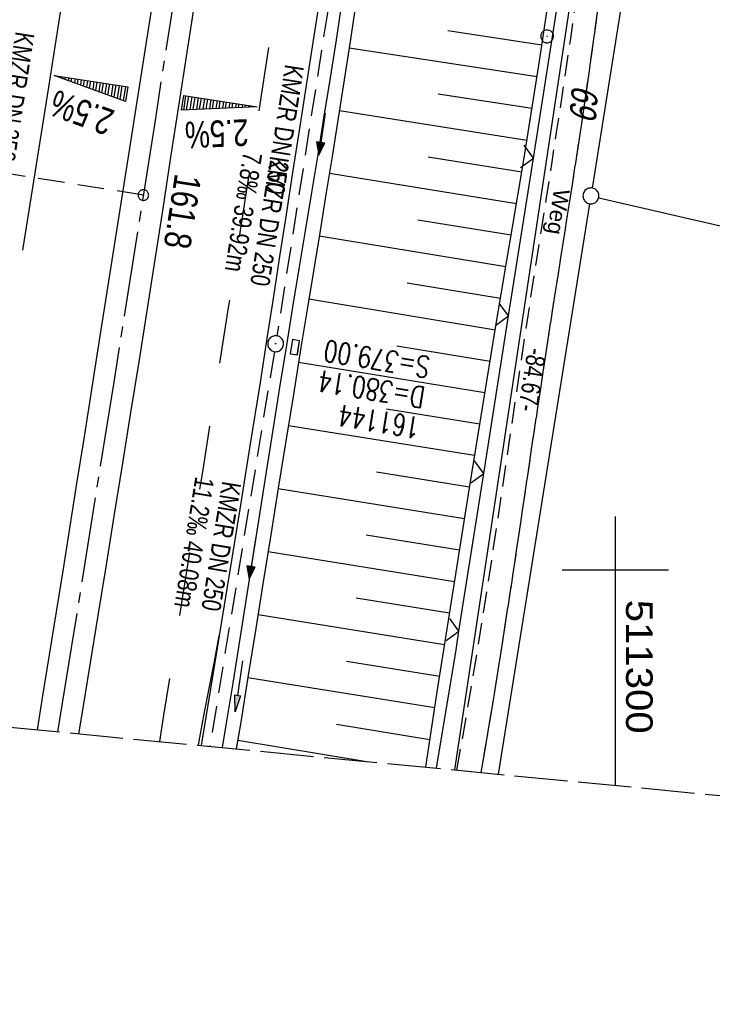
# Model space of a CAD drawing. Extents: x 510932 to 511602, y 463659 to 464636.
# Tile 4 of 81: x 511244 to 511309, y 463659 to 463752. Entities that reach past the tile are written whole.
import ezdxf

# ---------------------------------------------------------------- set-up
doc = ezdxf.new("R2010")
doc.units = 0
doc.header["$LTSCALE"] = 10
doc.header["$MEASUREMENT"] = 0
for name, pattern in [('ACHSE', [5.5, 4, -0.5, 0.5, -0.5]), ('AUSGEZOGEN', [0]), ('LT00', [0]), ('LT02', [0.4, 0.2, -0.2]), ('LT11', [0.3, 0.2, -0.1]), ('LT14', [0.6, 0.5, -0.1]), ('LT17', [0.15, 0.1, -0.05]), ('STRICHLINIE2', [0.375, 0.25, -0.125])]:
    doc.linetypes.add(name, pattern=pattern)
doc.layers.get('0').update_dxf_attribs({"linetype": 'LT00'})
for name, color, linetype in [('--EK_FBR', 1, 'LT00'), ('--EK_Halt-Pfeil', 4, 'LT00'), ('--EK_Haltung', 7, 'STRICHLINIE2'), ('--EK_Haltung-Text', 140, 'LT00'), ('--EK_Schacht-Text', 5, 'LT00'), ('--EK_ST-93-1', 30, 'LT17'), ('--EL_DFK_AB_L', 21, 'LT00'), ('--EL_Halt-Pfeil', 4, 'LT00'), ('--EL_Haltung', 182, 'STRICHLINIE2'), ('--EL_Haltung-Text', 182, 'LT00'), ('-AX-093', 35, 'ACHSE'), ('-QUE-20O', 11, 'LT00'), ('-QUE-20W', 11, 'LT00'), ('-ST-93-1', 250, 'LT00'), ('ABSTAND', 8, 'LT00'), ('DFK_AB_L', 21, 'LT00'), ('DFK_FLUR_NR', 250, 'LT00'), ('DFK_GZPKT', 250, 'LT00'), ('DFK_KATASTER', 250, 'LT00'), ('DFK_TOPO-SYM', 252, 'LT00'), ('DFK_VERMPKT', 252, 'LT00'), ('FELDWEG_TEXT', 1, 'Continuous'), ('PFEIL', 140, 'AUSGEZOGEN'), ('V104_AFBR_BAB', 250, 'LT00'), ('V104_BOESCH', 250, 'LT00'), ('V104_BOSCHUNG', 250, 'LT00'), ('V104_ERDWEG', 250, 'LT11'), ('V104_GRABEN', 250, 'LT00'), ('V104_KA_PRUF', 182, 'LT00'), ('V104_LD_MARK', 250, 'LT00'), ('V104_LG_MARK', 250, 'LT02'), ('V104_RASTER', 250, 'LT00'), ('V104_SINKK', 182, 'LT00'), ('V104_ZAUN', 40, 'LT00'), ('V105_AFBR_BAB', 250, 'LT00'), ('V105_BOESCH', 250, 'LT00'), ('V105_BOSCHUNG', 250, 'LT00'), ('V105_ERDWEG', 250, 'LT11'), ('V105_GRABEN', 250, 'LT00'), ('V105_KA_PRUF', 182, 'LT00'), ('V105_LD_MARK', 250, 'LT00'), ('V105_LG_MARK', 250, 'LT02'), ('V105_RASTER', 250, 'LT00'), ('V105_SINKK', 182, 'LT00'), ('V105_ZAUN', 40, 'LT00')]:
    doc.layers.add(name, color=color, linetype=linetype)
doc.layers.add('-BLATT_104-RAND', color=7, linetype='LT14', plot=False)
doc.styles.add('Beschrift', font='ARIAL.TTF')
doc.styles.add('Haltungsbeschriftung', font='ARIAL.TTF', dxfattribs={"width": 0.75})
doc.styles.add('schachtbeschriftung', font='romans.shx', dxfattribs={"width": 0.75, "height": 2})
doc.styles.get("Standard").update_dxf_attribs({"font": 'ARIAL.TTF'})

# ---------------------------------------------------------------- blocks, each defined once
blk = doc.blocks.new('SYMB7010')
at = {"color": 0, "linetype": 'ByBlock'}
for points in [[(-0.031408, 0.499213), (-0.093728, 0.49134), (-0.15457, 0.475719), (-0.212975, 0.452595), (-0.268021, 0.422333), (-0.31884, 0.385411), (-0.36463, 0.342411), (-0.40467, 0.29401), (-0.438329, 0.240973), (-0.465074, 0.184136), (-0.484486, 0.124395), (-0.496256, 0.062692), (-0.5002, 0)], [(-0.5002, 0), (-0.496256, -0.062692), (-0.484486, -0.124395), (-0.465075, -0.184136), (-0.438329, -0.240973), (-0.404671, -0.29401), (-0.36463, -0.342411), (-0.31884, -0.385411), (-0.268021, -0.422333), (-0.212975, -0.452595), (-0.154571, -0.475719), (-0.093728, -0.49134), (-0.031408, -0.499213), (0.031408, -0.499213)], [(0.5002, 0), (0.496256, 0.062692), (0.484485, 0.124395), (0.465074, 0.184136), (0.438329, 0.240973), (0.40467, 0.29401), (0.36463, 0.342411), (0.31884, 0.385411), (0.268021, 0.422333), (0.212975, 0.452595), (0.15457, 0.475719), (0.093728, 0.49134), (0.031408, 0.499213), (-0.031408, 0.499213)], [(0.031408, -0.499213), (0.093728, -0.491341), (0.15457, -0.475719), (0.212975, -0.452595), (0.268021, -0.422333), (0.31884, -0.385411), (0.36463, -0.342411), (0.404671, -0.294011), (0.438329, -0.240974), (0.465075, -0.184136), (0.484486, -0.124395), (0.496256, -0.062692), (0.500201, 0)]]:
    blk.add_lwpolyline(points, dxfattribs=at)
blk = doc.blocks.new('SYMB7301')
at = {"color": 0, "linetype": 'ByBlock'}
for p, q in [((-0.128693, 0), (0, 0.128693)), ((0, -0.128693), (-0.128693, 0)), ((0, 0.128693), (0.128693, 0)), ((0.128693, 0), (0, -0.128693)), ((0.000059, -0.009738), (0.000059, 0.009897)), ((-0.00901, -0.004339), (-0.002225, -0.009749))]:
    blk.add_line(p, q, dxfattribs=at)
for points in [[(-0.002225, 0.009749), (-0.00901, 0.004339), (-0.00901, -0.004339)], [(0.01, 0), (0.006235, 0.007818), (-0.002225, 0.009749)], [(-0.002225, -0.009749), (0.006235, -0.007818), (0.01, 0)]]:
    blk.add_lwpolyline(points, dxfattribs=at)
blk = doc.blocks.new('Pfreil3')
at = {"layer": 'PFEIL'}
blk.add_hatch(color=256, dxfattribs=at).paths.add_polyline_path([(-1.549, 0.273), (-1.549, -0.273), (0, 0)])
for p, q in [((-1.549, 0), (-4.831, 0)), ((-1.549, -0.273), (-1.549, 0.273)), ((-1.549, 0.273), (0, 0)), ((0, 0), (-1.549, -0.273))]:
    blk.add_line(p, q, dxfattribs=at)
blk = doc.blocks.new('SYMB0003')
at = {"color": 0, "linetype": 'ByBlock'}
for p, q in [((-0.015712, 0), (0.010166, 0.012015)), ((0, -0.021257), (-0.015712, 0)), ((0.010166, 0.012015), (0, -0.021257))]:
    blk.add_line(p, q, dxfattribs=at)
for points in [[(-0.031395, 0.499013), (-0.093691, 0.491144), (-0.154509, 0.475528), (-0.21289, 0.452414), (-0.267913, 0.422164), (-0.318712, 0.385257), (-0.364484, 0.342274), (-0.404509, 0.293893), (-0.438154, 0.240877), (-0.464888, 0.184062), (-0.484292, 0.124345), (-0.496058, 0.062667), (-0.5, 0)], [(-0.5, 0), (-0.496058, -0.062667), (-0.484292, -0.124345), (-0.464888, -0.184062), (-0.438154, -0.240877), (-0.404509, -0.293893), (-0.364485, -0.342274), (-0.318712, -0.385257), (-0.267914, -0.422164), (-0.21289, -0.452414), (-0.154509, -0.475529), (-0.093691, -0.491144), (-0.031395, -0.499014), (0.031395, -0.499014)], [(0.5, 0), (0.496057, 0.062667), (0.484292, 0.124345), (0.464888, 0.184062), (0.438153, 0.240877), (0.404509, 0.293893), (0.364484, 0.342274), (0.318712, 0.385257), (0.267913, 0.422164), (0.21289, 0.452414), (0.154509, 0.475528), (0.093691, 0.491144), (0.031395, 0.499013), (-0.031395, 0.499013)], [(0.031395, -0.499014), (0.093691, -0.491144), (0.154509, -0.475529), (0.21289, -0.452414), (0.267914, -0.422164), (0.318712, -0.385257), (0.364485, -0.342274), (0.404509, -0.293893), (0.438154, -0.240877), (0.464889, -0.184062), (0.484292, -0.124345), (0.496058, -0.062667), (0.5, 0)]]:
    blk.add_lwpolyline(points, dxfattribs=at)
blk = doc.blocks.new('SYMB0024')
at = {"color": 0, "linetype": 'ByBlock'}
for p, q in [((-0.5, 0.5), (0, 0)), ((0, 0), (0.5, 0.5))]:
    blk.add_line(p, q, dxfattribs=at)
blk = doc.blocks.new('SYMB0652')
at = {"color": 0, "linetype": 'ByBlock'}
blk.add_lwpolyline([(-0.15, -0.075), (0.15, -0.075), (0.15, 0.075), (-0.15, 0.075), (-0.15, -0.075)], dxfattribs=at)
blk = doc.blocks.new('SYMB0070')
at = {"color": 0, "linetype": 'ByBlock'}
for p, q in [((-0.5, 0), (0.2, 0)), ((0.5, 0), (0.2, 0.1)), ((0.2, 0.1), (0.2, 0)), ((0.468, 0), (0.21, 0.086)), ((0.21, 0.086), (0.21, -0.086)), ((0.21, -0.086), (0.468, 0)), ((0.22, -0.072), (0.437, 0)), ((0.23, -0.058), (0.405, 0)), ((0.24, -0.045), (0.374, 0)), ((0.342, 0), (0.25, 0.031)), ((0.25, 0.031), (0.25, -0.031)), ((0.25, -0.031), (0.342, 0)), ((0.26, -0.017), (0.31, 0)), ((0.27, -0.003), (0.279, 0))]:
    blk.add_line(p, q, dxfattribs=at)
for points in [[(0.2, 0), (0.2, -0.1), (0.5, 0)], [(0.437, 0), (0.22, 0.072), (0.22, -0.072)], [(0.405, 0), (0.23, 0.058), (0.23, -0.058)], [(0.374, 0), (0.24, 0.045), (0.24, -0.045)], [(0.31, 0), (0.26, 0.017), (0.26, -0.017)], [(0.279, 0), (0.27, 0.003), (0.27, -0.003)]]:
    blk.add_lwpolyline(points, dxfattribs=at)
blk = doc.blocks.new('SYMB2')
at = {"color": 0, "linetype": 'ByBlock', "flags": 128}
for points in [[(-0.031395, 0.499013), (-0.093691, 0.491144), (-0.154509, 0.475528), (-0.21289, 0.452414), (-0.267913, 0.422164), (-0.318712, 0.385257), (-0.364484, 0.342274), (-0.404509, 0.293893), (-0.438154, 0.240877), (-0.464888, 0.184062), (-0.484292, 0.124345), (-0.496058, 0.062667), (-0.5, 0)], [(-0.5, 0), (-0.496058, -0.062667), (-0.484292, -0.124345), (-0.464888, -0.184062), (-0.438154, -0.240877), (-0.404509, -0.293893), (-0.364485, -0.342274), (-0.318712, -0.385257), (-0.267914, -0.422164), (-0.21289, -0.452414), (-0.154509, -0.475529), (-0.093691, -0.491144), (-0.031395, -0.499014), (0.031395, -0.499014)], [(0.5, 0), (0.496057, 0.062667), (0.484292, 0.124345), (0.464888, 0.184062), (0.438153, 0.240877), (0.404509, 0.293893), (0.364484, 0.342274), (0.318712, 0.385257), (0.267913, 0.422164), (0.21289, 0.452414), (0.154509, 0.475528), (0.093691, 0.491144), (0.031395, 0.499013), (-0.031395, 0.499013)], [(0.031395, -0.499014), (0.093691, -0.491144), (0.154509, -0.475529), (0.21289, -0.452414), (0.267914, -0.422164), (0.318712, -0.385257), (0.364485, -0.342274), (0.404509, -0.293893), (0.438154, -0.240877), (0.464889, -0.184062), (0.484292, -0.124345), (0.496058, -0.062667), (0.5, 0)]]:
    blk.add_lwpolyline(points, dxfattribs=at)

msp = doc.modelspace()

# ---------------------------------------------------------------- linework, layer by layer
at = {"layer": '--EK_FBR'}
for points in [[(511260.771, 463781.379), (511260.582, 463780.125), (511259.747, 463774.621), (511258.906, 463769.119), (511257.617, 463760.738), (511256.317, 463752.358), (511255.006, 463743.98), (511254.255, 463739.213), (511253.502, 463734.447), (511252.748, 463729.681), (511251.993, 463724.914), (511251.24, 463720.148), (511250.607, 463716.133), (511249.974, 463712.117), (511249.341, 463708.102), (511248.705, 463704.087), (511248.066, 463700.073), (511247.423, 463696.059), (511246.768, 463692.004), (511246.108, 463687.95), (511245.62, 463684.969)], [(511264.539, 463780.558), (511264.423, 463779.783), (511263.61, 463774.354), (511262.793, 463768.927), (511262.024, 463763.851), (511261.25, 463758.776), (511260.473, 463753.701), (511259.693, 463748.627), (511258.912, 463743.553), (511258.171, 463738.748), (511257.429, 463733.943), (511256.683, 463729.139), (511255.931, 463724.335), (511255.173, 463719.533), (511254.412, 463714.765), (511253.645, 463709.998), (511252.874, 463705.232), (511252.1, 463700.467), (511251.326, 463695.701), (511250.544, 463690.88), (511249.762, 463686.059), (511249.524, 463684.593)], [(511260.473, 463753.701), (511259.693, 463748.627), (511258.912, 463743.553), (511258.171, 463738.748), (511257.429, 463733.943), (511256.683, 463729.139), (511255.931, 463724.335), (511255.173, 463719.533), (511254.412, 463714.765), (511253.645, 463709.998), (511252.874, 463705.232), (511252.1, 463700.467), (511251.326, 463695.701), (511250.544, 463690.88), (511249.762, 463686.059), (511249.524, 463684.593)], [(511256.317, 463752.358), (511255.006, 463743.98), (511254.255, 463739.213), (511253.502, 463734.447), (511252.748, 463729.68), (511251.993, 463724.914), (511251.24, 463720.148), (511250.607, 463716.133), (511249.974, 463712.117), (511249.341, 463708.102), (511248.705, 463704.087), (511248.066, 463700.073), (511247.423, 463696.059), (511246.768, 463692.004), (511246.108, 463687.95), (511245.62, 463684.969)], [(511271.961, 463752.148), (511271.393, 463748.518), (511270.824, 463744.889), (511270.257, 463741.259), (511269.644, 463737.313), (511269.033, 463733.366), (511268.423, 463729.419), (511267.812, 463725.472), (511267.199, 463721.526), (511266.582, 463717.58), (511265.64, 463711.627), (511264.687, 463705.677), (511263.723, 463699.727), (511262.75, 463693.78)], [(511262.75, 463693.78), (511262.75, 463693.78), (511261.931, 463688.815), (511261.108, 463683.85), (511261.047, 463683.483)], [(511262.75, 463693.78), (511261.931, 463688.815), (511261.108, 463683.85), (511261.047, 463683.483)]]:
    msp.add_lwpolyline(points, dxfattribs=at)
at = {"layer": '--EK_Haltung'}
for p, q in [((511274.105, 463759.934), (511268.169, 463721.975)), ((511267.932, 463720.494), (511261.862, 463683.404))]:
    msp.add_line(p, q, dxfattribs=at)
at = {"layer": '--EK_ST-93-1', "ltscale": 2.5}
msp.add_line((511255.613, 463735.199), (511216.092, 463741.426), dxfattribs=at)
at = {"layer": '--EL_DFK_AB_L'}
msp.add_line((511296.348, 463757.398), (511284.861, 463681.189), dxfattribs=at)
at = {"layer": '--EL_Haltung'}
for p, q in [((511274.105, 463759.934), (511268.169, 463721.975)), ((511267.932, 463720.494), (511261.862, 463683.404))]:
    msp.add_line(p, q, dxfattribs=at)
at = {"layer": '-AX-093', "ltscale": 0.2}
msp.add_lwpolyline([(511311.545, 464168.899), (511308.958, 464143.746), (511306.292, 464118.601), (511303.546, 464093.465), (511300.721, 464068.338), (511297.816, 464043.22), (511294.832, 464018.111), (511291.768, 463993.012), (511288.625, 463967.922), (511285.403, 463942.843), (511282.101, 463917.774), (511278.72, 463892.715), (511275.259, 463867.668), (511271.72, 463842.631), (511268.101, 463817.606), (511264.403, 463792.592), (511260.626, 463767.59), (511256.77, 463742.6), (511252.835, 463717.623), (511248.821, 463692.658), (511247.529, 463684.785)], dxfattribs=at)
at = {"layer": '-BLATT_104-RAND'}
msp.add_lwpolyline([(511020.85, 464635.894), (510932.18, 463715.154), (511513.49, 463659.172), (511602.161, 464579.912), (511020.85, 464635.894)], dxfattribs=at)
at = {"layer": '-QUE-20O'}
for p, q in [((511259.584, 463744.539), (511259.377, 463743.19)), ((511259.682, 463743.204), (511259.881, 463744.494)), ((511260.178, 463744.448), (511259.988, 463743.218)), ((511260.294, 463743.231), (511260.474, 463744.402)), ((511260.771, 463744.356), (511260.599, 463743.244)), ((511260.905, 463743.258), (511261.067, 463744.31)), ((511261.364, 463744.265), (511261.211, 463743.272)), ((511261.516, 463743.285), (511261.66, 463744.219)), ((511261.956, 463744.173), (511261.822, 463743.299)), ((511262.127, 463743.313), (511262.253, 463744.128)), ((511262.549, 463744.082), (511262.433, 463743.326)), ((511262.738, 463743.34), (511262.846, 463744.037)), ((511263.143, 463743.991), (511263.044, 463743.354)), ((511263.35, 463743.367), (511263.439, 463743.945)), ((511263.736, 463743.9), (511263.656, 463743.381)), ((511263.961, 463743.395), (511264.032, 463743.854)), ((511264.329, 463743.808), (511264.267, 463743.408)), ((511264.573, 463743.422), (511264.625, 463743.762)), ((511264.922, 463743.717), (511264.878, 463743.436)), ((511265.184, 463743.449), (511265.218, 463743.671)), ((511265.514, 463743.625), (511265.489, 463743.463)), ((511265.795, 463743.476), (511265.811, 463743.58)), ((511266.108, 463743.534), (511266.101, 463743.49))]:
    msp.add_line(p, q, dxfattribs=at)
msp.add_lwpolyline([(511259.195, 463743.182), (511259.409, 463744.566), (511266.327, 463743.5), (511259.195, 463743.182)], dxfattribs=at)
at = {"layer": '-QUE-20W'}
for p, q in [((511247.408, 463746.415), (511247.402, 463746.38)), ((511247.689, 463746.274), (511247.704, 463746.369)), ((511248.001, 463746.323), (511247.977, 463746.169)), ((511248.264, 463746.065), (511248.297, 463746.278)), ((511248.594, 463746.232), (511248.552, 463745.96)), ((511248.839, 463745.855), (511248.89, 463746.186)), ((511249.187, 463746.141), (511249.126, 463745.75)), ((511249.413, 463745.644), (511249.483, 463746.095)), ((511249.779, 463746.05), (511249.701, 463745.54)), ((511249.988, 463745.435), (511250.076, 463746.004)), ((511250.372, 463745.958), (511250.276, 463745.33)), ((511250.563, 463745.224), (511250.669, 463745.912)), ((511250.966, 463745.867), (511250.851, 463745.12)), ((511251.138, 463745.015), (511251.262, 463745.821)), ((511251.559, 463745.775), (511251.425, 463744.91)), ((511251.713, 463744.805), (511251.855, 463745.729)), ((511252.152, 463745.684), (511252, 463744.7)), ((511252.287, 463744.595), (511252.448, 463745.638)), ((511252.745, 463745.593), (511252.575, 463744.49)), ((511252.862, 463744.385), (511253.041, 463745.547)), ((511253.338, 463745.502), (511253.149, 463744.28)), ((511253.437, 463744.175), (511253.634, 463745.456)), ((511253.931, 463745.41), (511253.724, 463744.07))]:
    msp.add_line(p, q, dxfattribs=at)
msp.add_lwpolyline([(511253.936, 463743.992), (511247.231, 463746.442), (511254.149, 463745.376), (511253.936, 463743.992)], dxfattribs=at)
at = {"layer": 'DFK_AB_L'}
msp.add_line((511296.348, 463757.398), (511284.861, 463681.189), dxfattribs=at)
at = {"layer": 'DFK_KATASTER'}
for p, q in [((511301.162, 463756.789), (511297.819, 463735.86)), ((511298.431, 463734.95), (511437.85, 463702.639)), ((511289.011, 463680.79), (511297.582, 463734.379))]:
    msp.add_line(p, q, dxfattribs=at)
at = {"layer": 'V104_AFBR_BAB'}
for points in [[(511260.473, 463753.701), (511259.693, 463748.627), (511258.912, 463743.553), (511258.171, 463738.748), (511257.429, 463733.943), (511256.683, 463729.139), (511255.931, 463724.335), (511255.173, 463719.533), (511254.412, 463714.765), (511253.645, 463709.998), (511252.874, 463705.232), (511252.1, 463700.467), (511251.326, 463695.701), (511250.544, 463690.88), (511249.762, 463686.059), (511249.524, 463684.593)], [(511256.317, 463752.358), (511255.006, 463743.98), (511254.255, 463739.213), (511253.502, 463734.447), (511252.748, 463729.68), (511251.993, 463724.914), (511251.24, 463720.148), (511250.607, 463716.133), (511249.974, 463712.117), (511249.341, 463708.102), (511248.705, 463704.087), (511248.066, 463700.073), (511247.423, 463696.059), (511246.768, 463692.004), (511246.108, 463687.95), (511245.62, 463684.969)], [(511271.961, 463752.148), (511271.393, 463748.518), (511270.824, 463744.889), (511270.257, 463741.259), (511269.644, 463737.313), (511269.033, 463733.366), (511268.423, 463729.419), (511267.812, 463725.472), (511267.199, 463721.526), (511266.582, 463717.58), (511265.64, 463711.627), (511264.687, 463705.677), (511263.723, 463699.727), (511262.75, 463693.78)], [(511262.75, 463693.78), (511262.75, 463693.78), (511261.931, 463688.815), (511261.108, 463683.85), (511261.047, 463683.483)]]:
    msp.add_lwpolyline(points, dxfattribs=at)
at = {"layer": 'V104_BOESCH'}
msp.add_lwpolyline([(511282.161, 463681.45), (511282.168, 463681.496), (511282.739, 463685.216), (511283.311, 463688.935), (511283.887, 463692.654), (511286.27, 463707.701), (511288.74, 463722.734), (511289.27, 463725.889), (511289.801, 463729.044), (511290.331, 463732.199), (511290.859, 463735.354), (511291.381, 463738.51), (511291.895, 463741.668), (511292.4, 463744.827), (511292.892, 463747.988), (511293.836, 463754.334)], dxfattribs=at)
at = {"layer": 'V104_BOSCHUNG'}
for p, q in [((511284.249, 463750.654), (511293.095, 463749.326)), ((511274.959, 463749.042), (511292.636, 463746.334)), ((511283.335, 463744.724), (511292.166, 463743.358)), ((511274.045, 463743.153), (511291.685, 463740.369)), ((511282.387, 463738.799), (511291.197, 463737.396)), ((511273.103, 463737.254), (511290.704, 463734.423)), ((511281.416, 463732.878), (511290.206, 463731.451)), ((511272.145, 463731.358), (511289.706, 463728.479)), ((511280.434, 463726.959), (511289.206, 463725.508)), ((511271.178, 463725.45), (511288.71, 463722.549)), ((511279.456, 463721.04), (511288.22, 463719.603)), ((511270.208, 463719.502), (511287.731, 463716.657)), ((511278.487, 463715.118), (511287.248, 463713.709)), ((511269.248, 463713.566), (511286.764, 463710.749)), ((511277.528, 463709.195), (511286.286, 463707.787)), ((511268.296, 463707.642), (511285.808, 463704.825)), ((511276.579, 463703.271), (511285.336, 463701.862)), ((511267.347, 463701.717), (511284.865, 463698.9)), ((511275.636, 463697.346), (511284.401, 463695.936)), ((511266.397, 463695.793), (511283.937, 463692.972)), ((511274.699, 463691.419), (511283.477, 463690.007)), ((511265.443, 463689.869), (511283.02, 463687.042)), ((511273.764, 463685.492), (511282.562, 463684.064)), ((511264.486, 463683.973), (511276.637, 463681.981))]:
    msp.add_line(p, q, dxfattribs=at)
at = {"layer": 'V104_ERDWEG', "flags": 128}
for points in [[(511285.09, 463681.167), (511285.5, 463683.483), (511286.007, 463686.383), (511286.506, 463689.284), (511286.991, 463692.187), (511287.477, 463695.181), (511287.949, 463698.177), (511288.41, 463701.175), (511288.863, 463704.174), (511289.309, 463707.175), (511289.752, 463710.175), (511290.193, 463713.177), (511290.635, 463716.178), (511291.081, 463719.178), (511291.532, 463722.177), (511292.02, 463725.366), (511292.515, 463728.553), (511293.014, 463731.74), (511293.514, 463734.927), (511294.013, 463738.113), (511294.507, 463741.3), (511294.995, 463744.489), (511295.473, 463747.68), (511295.8, 463749.908), (511296.116, 463752.138), (511296.418, 463754.369), (511296.702, 463756.602), (511296.964, 463758.838), (511297.207, 463761.147), (511297.426, 463763.459), (511297.623, 463765.774), (511297.801, 463768.089), (511297.963, 463770.407), (511298.113, 463772.726), (511298.253, 463775.046), (511298.387, 463777.366), (511298.518, 463779.687)], [(511301.059, 463779.677), (511300.838, 463777.08), (511300.615, 463774.485), (511300.387, 463771.889), (511300.152, 463769.294), (511299.907, 463766.701), (511299.65, 463764.108), (511299.38, 463761.517), (511299.092, 463758.928), (511298.757, 463756.102), (511298.401, 463753.279), (511298.027, 463750.458), (511297.637, 463747.639), (511297.224, 463744.772), (511296.798, 463741.907), (511296.363, 463739.043), (511295.92, 463736.181), (511295.472, 463733.319), (511295.022, 463730.457), (511294.571, 463727.595), (511294.123, 463724.734), (511293.679, 463721.871), (511293.176, 463718.564), (511292.679, 463715.256), (511292.187, 463711.947), (511291.697, 463708.638), (511291.207, 463705.328), (511290.713, 463702.02), (511290.215, 463698.712), (511289.709, 463695.406), (511289.192, 463692.101), (511288.588, 463688.34), (511287.97, 463684.581), (511287.36, 463680.949)]]:
    msp.add_lwpolyline(points, dxfattribs=at)
at = {"layer": 'V104_GRABEN'}
for points in [[(511263.065, 463683.288), (511263.406, 463685.382), (511264.045, 463689.349), (511264.679, 463693.317), (511265.308, 463697.285), (511265.935, 463701.254), (511266.561, 463705.223), (511267.189, 463709.191), (511267.819, 463713.159), (511268.453, 463717.126), (511269.094, 463721.092), (511269.68, 463724.68), (511270.269, 463728.267), (511270.861, 463731.854), (511271.451, 463735.44), (511272.038, 463739.028), (511272.62, 463742.616), (511273.195, 463746.206), (511273.759, 463749.798), (511274.31, 463753.393)], [(511275.589, 463753.229), (511275.049, 463749.628), (511274.495, 463746.029), (511273.931, 463742.432), (511273.357, 463738.836), (511272.777, 463735.242), (511272.192, 463731.648), (511271.605, 463728.055), (511271.017, 463724.462), (511270.43, 463720.869), (511269.717, 463716.472), (511269.007, 463712.074), (511268.301, 463707.675), (511267.596, 463703.276), (511266.892, 463698.877), (511266.186, 463694.478), (511265.477, 463690.08), (511264.765, 463685.682), (511264.354, 463683.164)]]:
    msp.add_lwpolyline(points, dxfattribs=at)
at = {"layer": 'V104_LD_MARK'}
for points in [[(511258.501, 463823.6), (511257.961, 463819.826), (511257.416, 463816.053), (511256.746, 463811.468), (511256.07, 463806.884), (511255.386, 463802.3), (511254.698, 463797.718), (511254.005, 463793.136), (511253.568, 463790.254), (511253.13, 463787.372), (511252.693, 463784.49), (511252.259, 463781.608), (511251.85, 463778.878), (511251.442, 463776.147), (511251.033, 463773.417), (511250.622, 463770.687), (511250.15, 463767.585), (511249.673, 463764.484), (511249.193, 463761.383), (511247.944, 463753.368), (511246.683, 463745.354), (511245.872, 463740.245), (511245.058, 463735.136), (511244.242, 463730.028)], [(511260.788, 463683.508), (511260.921, 463684.232), (511261.37, 463686.621), (511261.826, 463689.008), (511262.287, 463691.394), (511262.75, 463693.78)]]:
    msp.add_lwpolyline(points, dxfattribs=at)
at = {"layer": 'V104_LG_MARK', "ltscale": 3, "flags": 128}
msp.add_lwpolyline([(511257.153, 463683.858), (511257.551, 463686.35), (511258.249, 463690.727), (511258.946, 463695.104), (511259.705, 463699.866), (511260.465, 463704.628), (511261.223, 463709.39), (511261.979, 463714.153), (511262.731, 463718.916), (511263.66, 463724.84), (511264.582, 463730.764), (511265.5, 463736.689), (511266.415, 463742.615), (511267.689, 463750.887), (511268.96, 463759.16), (511270.227, 463767.433), (511271.096, 463773.121), (511271.962, 463778.81), (511272.826, 463784.499), (511273.686, 463790.189), (511274.86, 463798.002), (511276.026, 463805.817), (511277.181, 463813.633), (511278.315, 463821.384), (511279.438, 463829.136), (511280.548, 463836.89), (511281.261, 463841.922), (511281.969, 463846.956), (511282.674, 463851.989), (511283.375, 463857.023), (511284.074, 463862.058), (511285.127, 463869.66), (511286.177, 463877.263), (511287.224, 463884.866), (511288.029, 463890.732), (511288.83, 463896.599), (511289.626, 463902.467), (511290.416, 463908.335), (511291.204, 463914.239), (511291.986, 463920.144), (511292.763, 463926.049), (511293.537, 463931.955), (511294.595, 463940.058), (511295.649, 463948.161), (511296.701, 463956.264), (511297.358, 463961.333), (511298.012, 463966.402), (511298.664, 463971.472), (511299.31, 463976.542), (511299.951, 463981.613), (511300.386, 463985.089), (511300.819, 463988.565), (511301.251, 463992.042), (511301.683, 463995.518), (511302.116, 463998.994), (511302.721, 464003.817), (511303.331, 464008.64), (511303.942, 464013.462), (511304.554, 464018.285), (511305.166, 464023.107), (511305.937, 464029.212), (511306.706, 464035.318), (511307.472, 464041.424), (511308.236, 464047.53), (511308.686, 464051.136), (511309.135, 464054.742), (511309.581, 464058.349), (511310.024, 464061.956), (511310.461, 464065.564), (511311.258, 464072.271), (511312.034, 464078.98), (511312.432, 464082.487), (511312.825, 464085.995), (511313.214, 464089.504), (511313.753, 464094.411), (511314.287, 464099.318), (511314.817, 464104.226), (511315.168, 464107.49)], dxfattribs=at)
at = {"layer": 'V104_RASTER'}
for p, q in [((511300, 463679.731), (511300, 463704.999)), ((511295.001, 463699.999), (511305.001, 463699.999))]:
    msp.add_line(p, q, dxfattribs=at)
at = {"layer": 'V104_ZAUN'}
for p, q in [((511292.284, 463738.676), (511294.615, 463753.494)), ((511289.953, 463723.858), (511292.284, 463738.676)), ((511287.621, 463709.04), (511289.953, 463723.858)), ((511285.29, 463694.223), (511287.621, 463709.04))]:
    msp.add_line(p, q, dxfattribs=at)
msp.add_lwpolyline([(511283.175, 463681.352), (511285.013, 463692.461), (511285.29, 463694.223)], dxfattribs=at)
at = {"layer": 'V105_AFBR_BAB'}
for points in [[(511260.771, 463781.379), (511260.582, 463780.125), (511259.747, 463774.621), (511258.906, 463769.119), (511257.617, 463760.738), (511256.317, 463752.358), (511255.006, 463743.98), (511254.255, 463739.213), (511253.502, 463734.447), (511252.748, 463729.681), (511251.993, 463724.914), (511251.24, 463720.148), (511250.607, 463716.133), (511249.974, 463712.117), (511249.341, 463708.102), (511248.705, 463704.087), (511248.066, 463700.073), (511247.423, 463696.059), (511246.768, 463692.004), (511246.108, 463687.95), (511245.62, 463684.969)], [(511264.539, 463780.558), (511264.423, 463779.783), (511263.61, 463774.354), (511262.793, 463768.927), (511262.024, 463763.851), (511261.25, 463758.776), (511260.473, 463753.701), (511259.693, 463748.627), (511258.912, 463743.553), (511258.171, 463738.748), (511257.429, 463733.943), (511256.683, 463729.139), (511255.931, 463724.335), (511255.173, 463719.533), (511254.412, 463714.765), (511253.645, 463709.998), (511252.874, 463705.232), (511252.1, 463700.467), (511251.326, 463695.701), (511250.544, 463690.88), (511249.762, 463686.059), (511249.524, 463684.593)], [(511262.75, 463693.78), (511261.931, 463688.815), (511261.108, 463683.85), (511261.047, 463683.483)]]:
    msp.add_lwpolyline(points, dxfattribs=at)
at = {"layer": 'V105_AFBR_BAB', "color": 2}
msp.add_lwpolyline([(511275.898, 463778.084), (511275.611, 463776.137), (511275.145, 463772.981), (511274.676, 463769.825), (511274.203, 463766.67), (511273.651, 463763.038), (511273.092, 463759.407), (511272.529, 463755.777), (511271.962, 463752.148), (511271.393, 463748.518), (511270.824, 463744.889), (511270.257, 463741.259), (511269.644, 463737.313), (511269.033, 463733.366), (511268.423, 463729.419), (511267.812, 463725.472), (511267.199, 463721.526), (511266.582, 463717.58), (511265.64, 463711.627), (511264.687, 463705.677), (511263.723, 463699.728), (511262.75, 463693.78)], dxfattribs=at)
at = {"layer": 'V105_BOESCH'}
msp.add_lwpolyline([(511282.161, 463681.45), (511282.168, 463681.496), (511282.739, 463685.216), (511283.311, 463688.935), (511283.887, 463692.654), (511286.27, 463707.701), (511288.74, 463722.734), (511289.27, 463725.889), (511289.801, 463729.044), (511290.331, 463732.199), (511290.859, 463735.354), (511291.381, 463738.51), (511291.895, 463741.668), (511292.4, 463744.827), (511292.892, 463747.988), (511293.836, 463754.334), (511294.721, 463760.689), (511295.547, 463767.052), (511296.313, 463773.423), (511296.336, 463773.632)], dxfattribs=at)
at = {"layer": 'V105_BOSCHUNG'}
for p, q in [((511284.249, 463750.654), (511293.095, 463749.326)), ((511274.959, 463749.042), (511292.636, 463746.334)), ((511283.335, 463744.724), (511292.166, 463743.358)), ((511274.045, 463743.153), (511291.685, 463740.37)), ((511282.387, 463738.799), (511291.197, 463737.396)), ((511273.103, 463737.254), (511290.704, 463734.423)), ((511281.416, 463732.879), (511290.206, 463731.451)), ((511272.145, 463731.358), (511289.706, 463728.479)), ((511280.434, 463726.959), (511289.206, 463725.508)), ((511271.178, 463725.45), (511288.71, 463722.549)), ((511279.456, 463721.04), (511288.22, 463719.603)), ((511270.208, 463719.502), (511287.731, 463716.657)), ((511278.487, 463715.118), (511287.248, 463713.709)), ((511269.248, 463713.566), (511286.764, 463710.749)), ((511277.528, 463709.195), (511286.286, 463707.787)), ((511268.296, 463707.642), (511285.808, 463704.825)), ((511276.579, 463703.271), (511285.336, 463701.863)), ((511267.347, 463701.717), (511284.865, 463698.9)), ((511275.636, 463697.346), (511284.401, 463695.936)), ((511266.397, 463695.793), (511283.937, 463692.972)), ((511274.699, 463691.419), (511283.477, 463690.007)), ((511265.443, 463689.869), (511283.02, 463687.042)), ((511273.764, 463685.492), (511282.562, 463684.064))]:
    msp.add_line(p, q, dxfattribs=at)
at = {"layer": 'V105_ERDWEG', "flags": 128}
for points in [[(511285.09, 463681.167), (511285.5, 463683.483), (511286.007, 463686.383), (511286.506, 463689.284), (511286.991, 463692.187), (511287.477, 463695.181), (511287.949, 463698.177), (511288.41, 463701.175), (511288.863, 463704.174), (511289.309, 463707.175), (511289.752, 463710.175), (511290.193, 463713.177), (511290.635, 463716.178), (511291.081, 463719.178), (511291.532, 463722.177), (511292.02, 463725.366), (511292.515, 463728.553), (511293.014, 463731.74), (511293.514, 463734.927), (511294.013, 463738.113), (511294.507, 463741.3), (511294.995, 463744.489), (511295.473, 463747.68), (511295.8, 463749.908), (511296.116, 463752.138), (511296.418, 463754.369), (511296.702, 463756.602), (511296.964, 463758.838), (511297.207, 463761.147), (511297.426, 463763.459), (511297.623, 463765.774), (511297.801, 463768.089), (511297.963, 463770.407), (511298.113, 463772.726), (511298.144, 463773.238)], [(511300.461, 463772.733), (511300.387, 463771.889), (511300.152, 463769.294), (511299.907, 463766.701), (511299.65, 463764.108), (511299.38, 463761.517), (511299.092, 463758.928), (511298.757, 463756.102), (511298.401, 463753.279), (511298.027, 463750.458), (511297.637, 463747.639), (511297.224, 463744.772), (511296.798, 463741.907), (511296.363, 463739.043), (511295.92, 463736.181), (511295.472, 463733.319), (511295.022, 463730.457), (511294.571, 463727.595), (511294.123, 463724.734), (511293.679, 463721.871), (511293.176, 463718.564), (511292.679, 463715.256), (511292.187, 463711.947), (511291.697, 463708.638), (511291.207, 463705.328), (511290.713, 463702.02), (511290.215, 463698.712), (511289.709, 463695.406), (511289.192, 463692.101), (511288.588, 463688.34), (511287.97, 463684.581), (511287.36, 463680.949)]]:
    msp.add_lwpolyline(points, dxfattribs=at)
at = {"layer": 'V105_GRABEN'}
for points in [[(511263.065, 463683.288), (511263.406, 463685.382), (511264.045, 463689.349), (511264.679, 463693.317), (511265.308, 463697.285), (511265.935, 463701.254), (511266.561, 463705.223), (511267.189, 463709.191), (511267.819, 463713.159), (511268.453, 463717.126), (511269.094, 463721.092), (511269.68, 463724.68), (511270.269, 463728.267), (511270.861, 463731.854), (511271.451, 463735.44), (511272.038, 463739.028), (511272.62, 463742.617), (511273.195, 463746.207), (511273.759, 463749.798), (511274.31, 463753.393)], [(511275.589, 463753.229), (511275.049, 463749.628), (511274.495, 463746.029), (511273.931, 463742.432), (511273.358, 463738.836), (511272.777, 463735.242), (511272.192, 463731.648), (511271.605, 463728.055), (511271.017, 463724.462), (511270.43, 463720.869), (511269.717, 463716.472), (511269.008, 463712.074), (511268.301, 463707.675), (511267.596, 463703.276), (511266.892, 463698.877), (511266.186, 463694.478), (511265.477, 463690.08), (511264.765, 463685.682), (511264.354, 463683.164)]]:
    msp.add_lwpolyline(points, dxfattribs=at)
at = {"layer": 'V105_LD_MARK'}
for points in [[(511252.496, 463783.182), (511252.259, 463781.608), (511251.85, 463778.878), (511251.442, 463776.147), (511251.033, 463773.417), (511250.622, 463770.687), (511250.15, 463767.585), (511249.673, 463764.484), (511249.193, 463761.383), (511247.944, 463753.368), (511246.683, 463745.354), (511245.872, 463740.245), (511245.058, 463735.136), (511244.242, 463730.028)], [(511260.788, 463683.508), (511260.921, 463684.232), (511261.37, 463686.621), (511261.826, 463689.008), (511262.287, 463691.394), (511262.75, 463693.78)]]:
    msp.add_lwpolyline(points, dxfattribs=at)
at = {"layer": 'V105_LG_MARK', "ltscale": 3, "flags": 128}
msp.add_lwpolyline([(511257.153, 463683.858), (511257.551, 463686.35), (511258.249, 463690.727), (511258.946, 463695.104), (511259.705, 463699.866), (511260.465, 463704.628), (511261.223, 463709.39), (511261.979, 463714.153), (511262.731, 463718.916), (511263.66, 463724.84), (511264.582, 463730.764), (511265.5, 463736.689), (511266.415, 463742.615), (511267.689, 463750.887), (511268.96, 463759.16), (511270.227, 463767.433), (511271.096, 463773.121), (511271.962, 463778.81), (511271.982, 463778.937)], dxfattribs=at)
at = {"layer": 'V105_RASTER'}
for p, q in [((511300, 463695), (511300, 463705)), ((511295.001, 463700), (511305.001, 463700))]:
    msp.add_line(p, q, dxfattribs=at)
at = {"layer": 'V105_ZAUN'}
for p, q in [((511292.284, 463738.676), (511294.615, 463753.494)), ((511289.953, 463723.858), (511292.284, 463738.676)), ((511287.621, 463709.041), (511289.953, 463723.858)), ((511285.29, 463694.223), (511287.621, 463709.041))]:
    msp.add_line(p, q, dxfattribs=at)
msp.add_lwpolyline([(511283.175, 463681.352), (511285.013, 463692.461), (511285.29, 463694.223)], dxfattribs=at)

# ---------------------------------------------------------------- block references
at = {"layer": '--EK_Halt-Pfeil', "yscale": 4, "zscale": 4}
for p, xscale, rotation in [((511272.412, 463740.931), 3.999999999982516, 261.1113899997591), ((511265.872, 463701.103), 3.999999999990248, 260.7056000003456)]:
    msp.add_blockref('SYMB0070', p, dxfattribs=dict(at, xscale=xscale, rotation=rotation))
at = {"layer": '--EL_Halt-Pfeil', "yscale": 4, "zscale": 4}
for p, xscale, rotation in [((511272.412, 463740.931), 3.999999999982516, 261.1113899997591), ((511265.872, 463701.103), 3.999999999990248, 260.7056000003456)]:
    msp.add_blockref('SYMB0070', p, dxfattribs=dict(at, xscale=xscale, rotation=rotation))
at = {"layer": '-ST-93-1', "rotation": 274.1956499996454}
msp.add_blockref('SYMB2', (511255.613, 463735.199), dxfattribs=at)
at = {"layer": 'DFK_GZPKT', "xscale": 1.500000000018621, "yscale": 1.5, "zscale": 1.5, "rotation": 264.7377099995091}
msp.add_blockref('SYMB7010', (511297.7, 463735.12), dxfattribs=at)
at = {"layer": 'DFK_TOPO-SYM', "xscale": 0.09999999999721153, "yscale": 0.09999999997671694, "zscale": 0.1, "rotation": 0.001159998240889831}
msp.add_blockref('SYMB7301', (511293.58, 463750.11), dxfattribs=at)
at = {"layer": 'DFK_VERMPKT', "xscale": 1.200000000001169, "yscale": 1.200000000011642, "zscale": 1.2, "rotation": 264.7377100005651}
msp.add_blockref('SYMB7010', (511293.58, 463750.11), dxfattribs=at)
at = {"layer": 'PFEIL', "rotation": 261.34228325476}
msp.add_blockref('Pfreil3', (511264.252, 463686.661), dxfattribs=at)
at = {"layer": 'V104_KA_PRUF', "xscale": 1.499999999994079, "yscale": 1.5, "zscale": 1.5, "rotation": 264.4991999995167}
msp.add_blockref('SYMB0003', (511268.053, 463721.234), dxfattribs=at)
at = {"layer": 'V104_SINKK', "xscale": 4.499999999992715, "yscale": 4.5, "zscale": 4.5, "rotation": 261.2516648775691}
msp.add_blockref('SYMB0652', (511269.864, 463720.905), dxfattribs=at)
at = {"layer": 'V104_ZAUN', "xscale": 2.099999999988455, "yscale": 2.099999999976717, "zscale": 2.1, "rotation": 81.05942999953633}
for p in [(511292.284, 463738.676), (511289.953, 463723.858), (511287.621, 463709.04), (511285.29, 463694.223)]:
    msp.add_blockref('SYMB0024', p, dxfattribs=at)
at = {"layer": 'V105_KA_PRUF', "xscale": 1.499999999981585, "yscale": 1.5, "zscale": 1.5, "rotation": 257.7114000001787}
msp.add_blockref('SYMB0003', (511268.053, 463721.234), dxfattribs=at)
at = {"layer": 'V105_SINKK', "xscale": 4.500000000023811, "yscale": 4.5, "zscale": 4.5, "rotation": 260.3319184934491}
msp.add_blockref('SYMB0652', (511269.864, 463720.905), dxfattribs=at)
at = {"layer": 'V105_ZAUN', "xscale": 2.099999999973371, "yscale": 2.099999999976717, "zscale": 2.1, "rotation": 81.06000000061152}
for p in [(511292.284, 463738.676), (511289.953, 463723.858), (511287.621, 463709.041), (511285.29, 463694.223)]:
    msp.add_blockref('SYMB0024', p, dxfattribs=at)

# ---------------------------------------------------------------- texts
at = {"layer": '--EK_Haltung-Text', "style": 'Haltungsbeschriftung', "width": 0.75}
for s, rotation, p in [('KMZR DN 250', -98.85715, (511243.605, 463750.624)), ('7.8‰ 39.92m', -98.88861, (511265.02, 463739.323)), ('KMZR DN 250', -98.88861, (511267.549, 463738.928)), ('11.2‰ 40.08m', -99.29439, (511260.514, 463708.802)), ('KMZR DN 250', -99.29439, (511263.041, 463708.389))]:
    msp.add_text(s, height=1.8, rotation=rotation, dxfattribs=at).set_placement(p)
at = {"layer": '--EK_Schacht-Text', "style": 'schachtbeschriftung', "width": 0.75}
for s, p in [('S=379.00', (511282.669, 463719.979)), ('D=380.14', (511282.203, 463717.137)), ('161144', (511281.738, 463714.295))]:
    msp.add_text(s, height=2, rotation=-189.2944, dxfattribs=at).set_placement(p)
at = {"layer": '--EL_Haltung-Text', "style": 'Haltungsbeschriftung', "width": 0.75}
for rotation, p in [(-98.88861, (511268.95, 463747.542)), (-99.29439, (511263.041, 463708.389))]:
    msp.add_text('KMZR DN 250', height=1.8, rotation=rotation, dxfattribs=at).set_placement(p)
at = {"layer": '-QUE-20O', "style": 'Beschrift', "width": 0.75}
msp.add_text('2.5%', height=2.5, rotation=182.5548, dxfattribs=at).set_placement((511265.44, 463742.341))
at = {"layer": '-QUE-20W', "style": 'Beschrift', "width": 0.75}
msp.add_text('2.5%', height=2.5, rotation=159.93517, dxfattribs=at).set_placement((511253.039, 463743.1))
at = {"layer": '-ST-93-1', "style": 'Beschrift', "width": 0.8}
msp.add_text('  161.8', height=2.5, rotation=-98.91499, dxfattribs=at).set_placement((511258.843, 463738.823))
at = {"layer": 'ABSTAND', "width": 0.75}
msp.add_text(' -84.67-', height=1.8, rotation=-98.57229, dxfattribs=at).set_placement((511291.829, 463721.427))
at = {"layer": 'DFK_FLUR_NR', "oblique": 13.754, "width": 0.75}
msp.add_text('69', height=2.5, rotation=-274.33203, dxfattribs=at).set_placement((511298.137, 463741.88))
at = {"layer": 'FELDWEG_TEXT', "insert": (511293.791, 463735.936), "char_height": 1.5, "attachment_point": 7, "rotation": 260.85203, "style": 'Beschrift'}
msp.add_mtext('Weg', dxfattribs=at)
at = {"layer": 'V104_RASTER', "width": 1.08}
msp.add_text(' 511300', height=2.5, rotation=-89.99863, dxfattribs=at).set_placement((511301, 463698.232))

doc.saveas('drawing.dxf')
